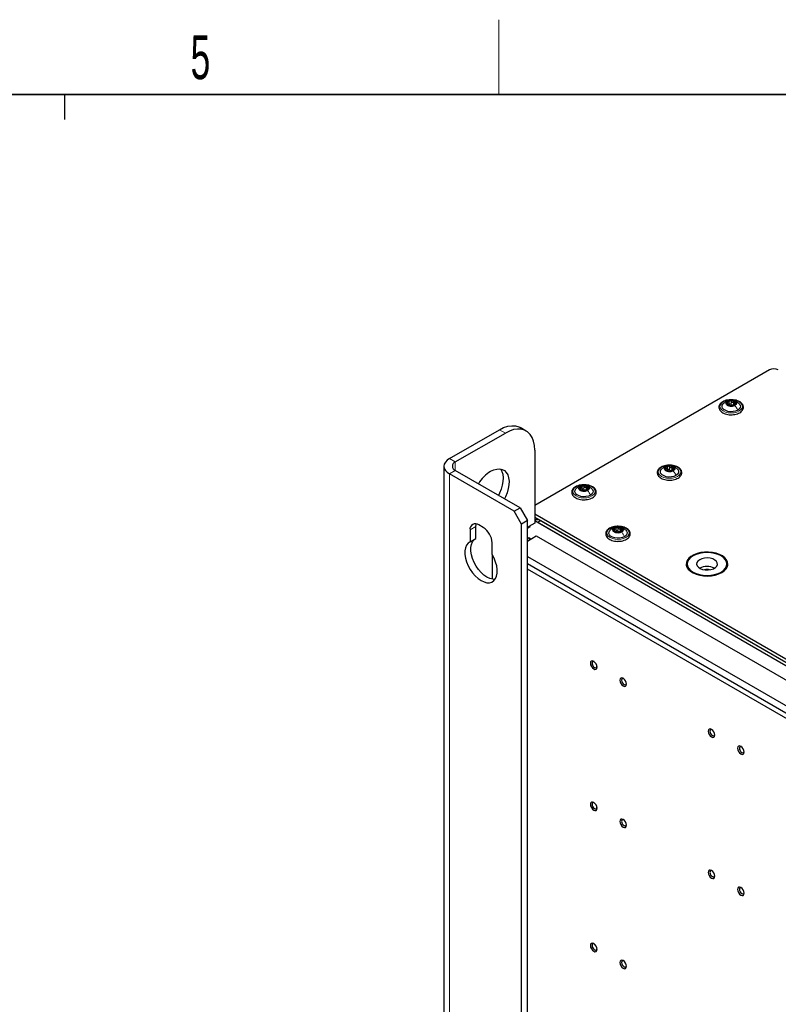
# Paper-space layout 'Blatt2' of a CAD drawing. Header units: millimetres. Extents: x 5 to 418, y 2 to 292.
# Tile 102 of 115: x 226 to 287, y 210 to 288. Entities that reach past the tile are written whole.
import ezdxf

# ---------------------------------------------------------------- set-up
doc = ezdxf.new("R2010")
doc.units = ezdxf.units.MM
doc.layers.add('SLD-0', color=7, linetype='Continuous')
doc.styles.add('SLDTEXTSTYLE0', font='TXT', dxfattribs={"width": 0.605})

psp = doc.layouts.new('Blatt2')

# ---------------------------------------------------------------- linework, layer by layer
at = {"color": 7, "linetype": 'Continuous', "lineweight": 25}
for p, q in [((286.402, 260.474), (267.617, 249.629)), ((283.082, 257.636), (283.082, 257.704)), ((283.186, 257.664), (283.186, 257.928)), ((283.595, 257.824), (283.595, 257.661)), ((260.781, 253.372), (264.788, 255.686)), ((261.253, 253.1), (265.26, 255.413)), ((266.926, 255.578), (266.455, 255.851)), ((267.617, 254.052), (267.617, 248.2)), ((260.342, 252.76), (260.342, 120.753)), ((266.438, 249.426), (261.253, 252.42)), ((278.144, 252.404), (278.144, 252.472)), ((278.248, 252.432), (278.248, 252.696)), ((278.657, 252.592), (278.657, 252.429)), ((265.967, 249.154), (260.781, 252.148)), ((271.297, 250.833), (271.297, 250.9)), ((271.4, 250.861), (271.4, 251.124)), ((271.809, 251.02), (271.809, 250.857)), ((265.967, 249.154), (266.438, 249.426)), ((266.556, 248.134), (265.967, 249.154)), ((266.438, 249.426), (267.027, 248.406)), ((267.027, 248.406), (266.556, 248.134)), ((267.027, 117.759), (267.027, 248.406)), ((267.617, 248.949), (317.002, 220.439)), ((267.617, 248.677), (311.161, 223.539)), ((267.97, 248.473), (267.617, 248.473)), ((267.735, 248.473), (267.617, 248.404)), ((267.617, 248.405), (310.926, 223.403)), ((268.088, 248.405), (267.852, 248.268)), ((267.852, 248.268), (310.926, 223.403)), ((268.088, 248.405), (311.161, 223.539)), ((262.431, 247.657), (262.431, 246.711)), ((262.903, 246.983), (262.903, 247.929)), ((263.492, 247.861), (263.138, 248.065)), ((266.556, 117.487), (266.556, 248.134)), ((267.027, 247.792), (267.263, 247.928)), ((267.617, 248.2), (267.145, 247.928)), ((267.263, 247.928), (267.204, 247.962)), ((274.019, 247.506), (274.019, 247.574)), ((274.123, 247.534), (274.123, 247.797)), ((274.532, 247.693), (274.532, 247.531)), ((262.431, 246.711), (262.903, 246.983)), ((267.027, 246.772), (267.735, 247.18)), ((267.134, 247.023), (267.027, 246.962)), ((267.298, 246.928), (267.134, 247.023)), ((267.735, 247.18), (310.161, 222.688)), ((264.199, 245.69), (264.199, 246.636)), ((264.199, 245.69), (264.199, 243.72)), ((267.027, 245.547), (310.161, 220.647)), ((267.027, 244.962), (310.161, 220.062)), ((310.161, 219.626), (267.027, 244.527)), ((279.822, 244.935), (279.822, 244.663)), ((279.822, 244.663), (279.823, 244.633)), ((282.988, 244.633), (282.989, 244.663)), ((282.989, 244.663), (282.989, 244.935))]:
    psp.add_line(p, q, dxfattribs=at)
at = {"color": 7, "linetype": 'Continuous', "lineweight": 18}
for p, q in [((283.05, 257.734), (283.05, 257.851)), ((283.326, 257.713), (283.326, 257.951)), ((283.511, 257.684), (283.511, 257.923)), ((283.663, 257.695), (283.663, 257.757)), ((283.062, 257.641), (283.062, 257.664)), ((265.26, 255.413), (264.788, 255.686)), ((261.253, 253.1), (260.781, 253.372)), ((261.253, 252.42), (261.253, 253.1)), ((261.253, 252.42), (260.781, 252.148)), ((278.112, 252.503), (278.112, 252.62)), ((278.124, 252.409), (278.124, 252.432)), ((278.388, 252.481), (278.388, 252.719)), ((278.573, 252.453), (278.573, 252.691)), ((278.725, 252.463), (278.725, 252.525)), ((260.781, 120.14), (260.781, 252.148)), ((271.265, 250.931), (271.265, 251.048)), ((271.277, 250.838), (271.277, 250.86)), ((271.541, 250.91), (271.541, 251.148)), ((271.726, 250.881), (271.726, 251.119)), ((271.878, 250.892), (271.878, 250.953)), ((262.431, 247.657), (262.903, 247.929)), ((273.988, 247.604), (273.988, 247.721)), ((273.999, 247.511), (273.999, 247.533)), ((274.264, 247.583), (274.264, 247.821)), ((274.448, 247.554), (274.448, 247.792)), ((274.601, 247.565), (274.601, 247.626))]:
    psp.add_line(p, q, dxfattribs=at)
at = {"color": 7, "linetype": 'Continuous', "lineweight": 18, "flags": 128}
for points in [[(283.974, 257.181), (283.788, 257.098), (283.571, 257.047), (283.338, 257.029), (283.105, 257.047), (282.888, 257.098), (282.702, 257.181), (282.559, 257.289), (282.469, 257.414), (282.438, 257.548), (282.469, 257.683), (282.559, 257.808), (282.702, 257.916), (282.888, 257.998), (283.105, 258.05), (283.338, 258.068), (283.571, 258.05), (283.788, 257.998), (283.974, 257.916), (284.117, 257.808), (284.207, 257.683), (284.238, 257.548), (284.207, 257.414), (284.117, 257.289), (283.974, 257.181)], [(279.036, 251.949), (278.85, 251.867), (278.633, 251.815), (278.4, 251.797), (278.167, 251.815), (277.95, 251.867), (277.764, 251.949), (277.621, 252.057), (277.531, 252.182), (277.5, 252.317), (277.531, 252.451), (277.621, 252.576), (277.764, 252.684), (277.95, 252.767), (278.167, 252.818), (278.4, 252.836), (278.633, 252.818), (278.85, 252.767), (279.036, 252.684), (279.18, 252.576), (279.269, 252.451), (279.3, 252.317), (279.269, 252.182), (279.18, 252.057), (279.036, 251.949)], [(272.189, 250.378), (272.003, 250.295), (271.786, 250.243), (271.553, 250.225), (271.32, 250.243), (271.103, 250.295), (270.917, 250.378), (270.774, 250.485), (270.684, 250.61), (270.653, 250.745), (270.684, 250.879), (270.774, 251.005), (270.917, 251.112), (271.103, 251.195), (271.32, 251.247), (271.553, 251.265), (271.786, 251.247), (272.003, 251.195), (272.189, 251.112), (272.332, 251.005), (272.422, 250.879), (272.453, 250.745), (272.422, 250.61), (272.332, 250.485), (272.189, 250.378)], [(274.912, 247.051), (274.725, 246.968), (274.508, 246.916), (274.275, 246.899), (274.042, 246.916), (273.825, 246.968), (273.639, 247.051), (273.496, 247.158), (273.406, 247.284), (273.375, 247.418), (273.406, 247.553), (273.496, 247.678), (273.639, 247.785), (273.825, 247.868), (274.042, 247.92), (274.275, 247.938), (274.508, 247.92), (274.725, 247.868), (274.912, 247.785), (275.055, 247.678), (275.145, 247.553), (275.175, 247.418), (275.145, 247.284), (275.055, 247.158), (274.912, 247.051)]]:
    psp.add_lwpolyline(points, dxfattribs=at)
at = {"color": 7, "linetype": 'Continuous', "lineweight": 25, "flags": 128}
for points in [[(283.857, 257.249), (283.69, 257.177), (283.494, 257.135), (283.286, 257.126), (283.082, 257.152), (282.899, 257.209), (282.751, 257.295), (282.651, 257.4), (282.607, 257.518), (282.621, 257.638), (282.694, 257.751), (282.699, 257.756)], [(283.63, 257.618), (283.496, 257.567), (283.338, 257.548), (283.18, 257.567), (283.046, 257.618), (282.957, 257.695), (282.926, 257.787), (282.957, 257.878), (283.046, 257.955)], [(283.046, 257.955), (283.18, 258.007), (283.338, 258.025), (283.496, 258.007), (283.63, 257.955), (283.719, 257.878), (283.751, 257.787), (283.719, 257.695), (283.63, 257.618)], [(283.968, 257.765), (284.025, 257.696), (284.07, 257.579), (284.055, 257.458), (283.982, 257.345), (283.857, 257.249)], [(264.788, 255.686), (265.124, 255.852), (265.452, 255.959), (265.767, 256.005), (266.063, 255.989), (266.332, 255.912), (266.455, 255.851)], [(267.617, 254.052), (267.593, 254.426), (267.521, 254.764), (267.404, 255.06), (267.243, 255.308), (267.041, 255.502), (266.803, 255.64), (266.534, 255.717), (266.239, 255.733), (265.924, 255.687), (265.595, 255.579), (265.26, 255.413)], [(260.781, 253.372), (260.595, 253.241), (260.456, 253.091), (260.371, 252.929), (260.342, 252.76), (260.371, 252.591), (260.456, 252.429), (260.595, 252.279), (260.781, 252.148)], [(264.081, 252.352), (264.33, 252.471), (264.572, 252.538), (264.8, 252.55), (265.007, 252.508), (265.187, 252.413), (265.336, 252.266), (265.448, 252.074), (265.521, 251.84), (265.553, 251.572), (265.542, 251.278), (265.49, 250.965), (265.397, 250.644), (265.266, 250.323), (265.18, 250.153)], [(264.86, 252.544), (264.864, 252.539), (264.977, 252.346), (265.05, 252.112), (265.082, 251.844), (265.071, 251.55), (265.018, 251.238), (264.925, 250.916), (264.794, 250.595), (264.709, 250.425)], [(278.919, 252.017), (278.752, 251.945), (278.556, 251.903), (278.348, 251.894), (278.144, 251.92), (277.961, 251.978), (277.813, 252.063), (277.713, 252.169), (277.669, 252.286), (277.684, 252.407), (277.756, 252.519), (277.761, 252.524)], [(278.692, 252.386), (278.558, 252.335), (278.4, 252.317), (278.242, 252.335), (278.108, 252.386), (278.019, 252.464), (277.988, 252.555), (278.019, 252.646), (278.108, 252.723)], [(278.108, 252.723), (278.242, 252.775), (278.4, 252.793), (278.558, 252.775), (278.692, 252.723), (278.781, 252.646), (278.813, 252.555), (278.781, 252.464), (278.692, 252.386)], [(279.03, 252.533), (279.087, 252.465), (279.132, 252.347), (279.117, 252.227), (279.044, 252.114), (278.919, 252.017)], [(272.071, 250.446), (271.904, 250.373), (271.709, 250.331), (271.501, 250.323), (271.297, 250.348), (271.113, 250.406), (270.966, 250.491), (270.866, 250.597), (270.821, 250.715), (270.836, 250.835), (270.909, 250.948), (270.914, 250.953)], [(271.845, 250.815), (271.711, 250.763), (271.553, 250.745), (271.395, 250.763), (271.261, 250.815), (271.172, 250.892), (271.14, 250.983), (271.172, 251.074), (271.261, 251.152)], [(271.261, 251.152), (271.395, 251.203), (271.553, 251.221), (271.711, 251.203), (271.845, 251.152), (271.934, 251.074), (271.965, 250.983), (271.934, 250.892), (271.845, 250.815)], [(272.183, 250.962), (272.24, 250.893), (272.284, 250.775), (272.27, 250.655), (272.197, 250.542), (272.071, 250.446)], [(262.903, 247.929), (262.916, 248.081), (262.933, 248.149)], [(267.145, 247.928), (267.06, 247.864), (267.027, 247.832)], [(274.794, 247.119), (274.627, 247.047), (274.431, 247.004), (274.223, 246.996), (274.019, 247.021), (273.836, 247.079), (273.688, 247.164), (273.588, 247.27), (273.544, 247.388), (273.559, 247.508), (273.632, 247.621), (273.637, 247.626)], [(274.567, 247.488), (274.433, 247.436), (274.275, 247.418), (274.117, 247.436), (273.984, 247.488), (273.894, 247.565), (273.863, 247.656), (273.894, 247.747), (273.984, 247.825)], [(273.984, 247.825), (274.117, 247.876), (274.275, 247.894), (274.433, 247.876), (274.567, 247.825), (274.656, 247.747), (274.688, 247.656), (274.656, 247.565), (274.567, 247.488)], [(274.905, 247.635), (274.962, 247.566), (275.007, 247.448), (274.992, 247.328), (274.919, 247.215), (274.794, 247.119)], [(262.431, 246.711), (262.273, 246.597), (262.149, 246.433), (262.065, 246.224), (262.023, 245.978), (262.025, 245.702), (262.07, 245.406), (262.158, 245.1), (262.284, 244.793), (262.445, 244.498), (262.636, 244.223), (262.849, 243.978), (263.078, 243.771), (263.315, 243.608), (263.552, 243.497), (263.781, 243.439), (263.995, 243.438), (264.185, 243.493), (264.346, 243.603), (264.473, 243.763), (264.56, 243.969), (264.605, 244.212), (264.607, 244.486), (264.565, 244.781), (264.481, 245.087), (264.358, 245.394), (264.199, 245.69)], [(264.437, 243.707), (264.253, 243.712), (264.024, 243.769), (263.787, 243.881), (263.549, 244.043), (263.32, 244.25), (263.107, 244.495), (262.916, 244.77), (262.755, 245.066), (262.629, 245.372), (262.542, 245.678), (262.497, 245.974), (262.495, 246.25), (262.537, 246.496), (262.621, 246.705), (262.744, 246.869), (262.838, 246.946)], [(267.134, 247.023), (267.162, 246.895), (267.174, 246.856)], [(282.584, 244.255), (282.786, 244.396), (282.937, 244.556), (283.034, 244.73), (283.071, 244.912), (283.049, 245.094), (282.967, 245.271), (282.828, 245.436), (282.639, 245.582), (282.404, 245.705), (282.134, 245.8), (281.837, 245.864), (281.524, 245.895), (281.207, 245.89), (280.898, 245.851), (280.607, 245.779), (280.344, 245.677), (280.12, 245.547), (279.943, 245.396), (279.818, 245.228), (279.75, 245.049), (279.743, 244.866), (279.795, 244.686), (279.906, 244.514), (280.071, 244.358), (280.284, 244.223), (280.538, 244.113), (280.823, 244.033), (281.129, 243.986), (281.445, 243.973), (281.76, 243.995), (282.061, 244.05), (282.339, 244.138), (282.584, 244.255)], [(280.286, 245.581), (280.089, 245.443), (279.942, 245.285), (279.852, 245.113), (279.822, 244.935), (279.852, 244.757), (279.942, 244.585), (280.089, 244.427), (280.286, 244.289), (280.526, 244.175), (280.799, 244.09), (281.096, 244.038), (281.405, 244.021), (281.714, 244.038), (282.011, 244.09), (282.285, 244.175), (282.525, 244.289), (282.722, 244.427), (282.868, 244.585), (282.958, 244.757), (282.989, 244.935), (282.958, 245.113), (282.868, 245.285), (282.722, 245.443), (282.525, 245.581), (282.285, 245.695), (282.011, 245.779), (281.714, 245.831), (281.405, 245.849), (281.096, 245.831), (280.799, 245.779), (280.526, 245.695), (280.286, 245.581)], [(280.816, 245.275), (280.679, 245.171), (280.596, 245.049), (280.572, 244.918), (280.611, 244.789), (280.708, 244.671), (280.858, 244.572), (281.047, 244.5), (281.264, 244.461), (281.491, 244.456), (281.711, 244.487), (281.909, 244.552), (282.069, 244.644), (282.181, 244.758), (282.234, 244.886), (282.227, 245.017), (282.158, 245.141), (282.033, 245.251), (281.862, 245.337), (281.657, 245.393), (281.434, 245.416), (281.208, 245.402), (280.997, 245.354), (280.816, 245.275)], [(279.755, 244.799), (279.777, 244.867), (279.823, 244.965)], [(282.988, 244.965), (283.015, 244.912), (283.055, 244.799)], [(272.596, 236.685), (272.576, 236.814), (272.518, 236.946), (272.432, 237.062), (272.331, 237.144), (272.229, 237.179), (272.143, 237.163), (272.086, 237.097), (272.066, 236.991), (272.086, 236.862), (272.143, 236.73), (272.229, 236.614), (272.331, 236.532), (272.432, 236.497), (272.518, 236.513), (272.576, 236.579), (272.596, 236.685)], [(272.369, 237.119), (272.327, 237.129), (272.264, 237.117), (272.222, 237.068), (272.207, 236.991), (272.222, 236.897), (272.264, 236.799), (272.327, 236.714), (272.401, 236.654), (272.476, 236.628), (272.539, 236.641), (272.581, 236.689), (272.593, 236.731)], [(274.953, 235.324), (274.933, 235.453), (274.875, 235.586), (274.789, 235.702), (274.688, 235.784), (274.586, 235.819), (274.5, 235.802), (274.443, 235.736), (274.423, 235.63), (274.443, 235.502), (274.5, 235.369), (274.586, 235.253), (274.688, 235.171), (274.789, 235.136), (274.875, 235.153), (274.933, 235.219), (274.953, 235.324)], [(274.726, 235.758), (274.684, 235.769), (274.621, 235.756), (274.579, 235.708), (274.564, 235.63), (274.579, 235.536), (274.621, 235.439), (274.684, 235.354), (274.758, 235.294), (274.833, 235.268), (274.896, 235.28), (274.938, 235.328), (274.95, 235.37)], [(282.024, 231.242), (282.004, 231.371), (281.946, 231.504), (281.86, 231.62), (281.759, 231.701), (281.657, 231.737), (281.571, 231.72), (281.514, 231.654), (281.494, 231.548), (281.514, 231.42), (281.571, 231.287), (281.657, 231.171), (281.759, 231.089), (281.86, 231.054), (281.946, 231.071), (282.004, 231.137), (282.024, 231.242)], [(281.797, 231.676), (281.755, 231.687), (281.692, 231.674), (281.65, 231.626), (281.635, 231.548), (281.65, 231.454), (281.692, 231.357), (281.755, 231.272), (281.83, 231.212), (281.904, 231.186), (281.967, 231.198), (282.009, 231.246), (282.021, 231.288)], [(284.381, 229.882), (284.361, 230.01), (284.303, 230.143), (284.217, 230.259), (284.116, 230.341), (284.014, 230.376), (283.928, 230.359), (283.871, 230.293), (283.851, 230.188), (283.871, 230.059), (283.928, 229.926), (284.014, 229.81), (284.116, 229.728), (284.217, 229.693), (284.303, 229.71), (284.361, 229.776), (284.381, 229.882)], [(284.154, 230.316), (284.112, 230.326), (284.049, 230.314), (284.007, 230.265), (283.992, 230.188), (284.007, 230.093), (284.049, 229.996), (284.112, 229.911), (284.187, 229.851), (284.261, 229.825), (284.324, 229.837), (284.366, 229.886), (284.378, 229.927)], [(272.596, 225.389), (272.576, 225.518), (272.518, 225.651), (272.432, 225.767), (272.331, 225.849), (272.229, 225.884), (272.143, 225.867), (272.086, 225.801), (272.066, 225.696), (272.086, 225.567), (272.143, 225.434), (272.229, 225.318), (272.331, 225.236), (272.432, 225.201), (272.518, 225.218), (272.576, 225.284), (272.596, 225.389)], [(272.369, 225.824), (272.327, 225.834), (272.264, 225.821), (272.222, 225.773), (272.207, 225.696), (272.222, 225.601), (272.264, 225.504), (272.327, 225.419), (272.401, 225.359), (272.476, 225.333), (272.539, 225.345), (272.581, 225.394), (272.593, 225.435)], [(274.953, 224.029), (274.933, 224.158), (274.875, 224.29), (274.789, 224.406), (274.688, 224.488), (274.586, 224.523), (274.5, 224.507), (274.443, 224.44), (274.423, 224.335), (274.443, 224.206), (274.5, 224.074), (274.586, 223.958), (274.688, 223.876), (274.789, 223.84), (274.875, 223.857), (274.933, 223.923), (274.953, 224.029)], [(274.726, 224.463), (274.684, 224.473), (274.621, 224.461), (274.579, 224.412), (274.564, 224.335), (274.579, 224.24), (274.621, 224.143), (274.684, 224.058), (274.758, 223.998), (274.833, 223.972), (274.896, 223.985), (274.938, 224.033), (274.95, 224.074)], [(282.024, 219.947), (282.004, 220.076), (281.946, 220.208), (281.86, 220.324), (281.759, 220.406), (281.657, 220.441), (281.571, 220.425), (281.514, 220.358), (281.494, 220.253), (281.514, 220.124), (281.571, 219.992), (281.657, 219.875), (281.759, 219.794), (281.86, 219.758), (281.946, 219.775), (282.004, 219.841), (282.024, 219.947)], [(281.797, 220.381), (281.755, 220.391), (281.692, 220.379), (281.65, 220.33), (281.635, 220.253), (281.65, 220.158), (281.692, 220.061), (281.755, 219.976), (281.83, 219.916), (281.904, 219.89), (281.967, 219.902), (282.009, 219.951), (282.021, 219.992)], [(284.381, 218.586), (284.361, 218.715), (284.303, 218.847), (284.217, 218.963), (284.116, 219.045), (284.014, 219.081), (283.928, 219.064), (283.871, 218.998), (283.851, 218.892), (283.871, 218.763), (283.928, 218.631), (284.014, 218.515), (284.116, 218.433), (284.217, 218.398), (284.303, 218.414), (284.361, 218.481), (284.381, 218.586)], [(284.154, 219.02), (284.112, 219.03), (284.049, 219.018), (284.007, 218.97), (283.992, 218.892), (284.007, 218.798), (284.049, 218.701), (284.112, 218.615), (284.187, 218.555), (284.261, 218.53), (284.324, 218.542), (284.366, 218.59), (284.378, 218.632)], [(272.596, 214.094), (272.576, 214.223), (272.518, 214.355), (272.432, 214.471), (272.331, 214.553), (272.229, 214.589), (272.143, 214.572), (272.086, 214.506), (272.066, 214.4), (272.086, 214.271), (272.143, 214.139), (272.229, 214.023), (272.331, 213.941), (272.432, 213.906), (272.518, 213.922), (272.576, 213.988), (272.596, 214.094)], [(272.369, 214.528), (272.327, 214.538), (272.264, 214.526), (272.222, 214.478), (272.207, 214.4), (272.222, 214.306), (272.264, 214.208), (272.327, 214.123), (272.401, 214.063), (272.476, 214.037), (272.539, 214.05), (272.581, 214.098), (272.593, 214.14)], [(274.953, 212.733), (274.933, 212.862), (274.875, 212.995), (274.789, 213.111), (274.688, 213.193), (274.586, 213.228), (274.5, 213.211), (274.443, 213.145), (274.423, 213.039), (274.443, 212.911), (274.5, 212.778), (274.586, 212.662), (274.688, 212.58), (274.789, 212.545), (274.875, 212.562), (274.933, 212.628), (274.953, 212.733)], [(274.726, 213.167), (274.684, 213.178), (274.621, 213.165), (274.579, 213.117), (274.564, 213.039), (274.579, 212.945), (274.621, 212.848), (274.684, 212.763), (274.758, 212.703), (274.833, 212.677), (274.896, 212.689), (274.938, 212.738), (274.95, 212.779)]]:
    psp.add_lwpolyline(points, dxfattribs=at)
at = {"color": 7, "linetype": 'Continuous', "lineweight": 25}
for centre, radius, start, end in [((286.756, 259.791), 0.769, 62.60967, 117.39033), ((283.131, 257.788), 0.165, 160.539, 249.25792), ((283.262, 257.654), 0.342, 93.4335, 146.56112), ((283.339, 257.428), 0.576, 62.64283, 99.7711), ((283.415, 257.919), 0.342, 273.4335, 326.56112), ((283.545, 257.785), 0.165, 340.539, 69.25792), ((283.337, 258.145), 0.576, 242.64283, 279.7711), ((283.441, 257.859), 0.211, 254.27078, 268.14314), ((261.382, 252.76), 0.364, 110.78342, 249.21658), ((265.646, 249.832), 2.966, 121.85476, 149.1464), ((278.193, 252.556), 0.165, 160.539, 249.25792), ((278.324, 252.422), 0.342, 93.4335, 146.56112), ((278.399, 252.913), 0.576, 242.64283, 279.7711), ((278.401, 252.197), 0.576, 62.64283, 99.7711), ((278.503, 252.628), 0.211, 254.27078, 268.14314), ((278.477, 252.687), 0.342, 273.4335, 326.56112), ((278.607, 252.554), 0.165, 340.539, 69.25792), ((271.346, 250.984), 0.165, 160.539, 249.25792), ((271.476, 250.851), 0.342, 93.4335, 146.56112), ((271.552, 251.341), 0.576, 242.64283, 279.7711), ((271.554, 250.625), 0.576, 62.64283, 99.7711), ((271.656, 251.056), 0.211, 254.27078, 268.14314), ((271.63, 251.116), 0.342, 273.4335, 326.56112), ((271.76, 250.982), 0.165, 340.539, 69.25792), ((262.862, 247.727), 0.437, 50.79671, 189.21404), ((262.664, 246.567), 1.537, 2.60548, 57.39452), ((274.069, 247.657), 0.165, 160.539, 249.25792), ((274.199, 247.524), 0.342, 93.4335, 146.56112), ((274.275, 248.014), 0.576, 242.64283, 279.7711), ((274.276, 247.298), 0.576, 62.64283, 99.7711), ((274.378, 247.729), 0.211, 254.27078, 268.14314), ((274.352, 247.789), 0.342, 273.4335, 326.56112), ((274.482, 247.655), 0.165, 340.539, 69.25792), ((281.405, 243.48), 1.261, 62.14433, 117.86105), ((281.405, 243.282), 1.204, 80.13084, 99.86916)]:
    psp.add_arc(centre, radius, start, end, dxfattribs=at)
for points, knots in [([(283.413, 258.078), (283.369, 258.08), (283.249, 258.087), (283.053, 258.063), (282.842, 258.009), (282.656, 257.925), (282.505, 257.816), (282.4, 257.684), (282.349, 257.537), (282.357, 257.389), (282.416, 257.252), (282.522, 257.131), (282.669, 257.028), (282.855, 256.947), (283.067, 256.897), (283.228, 256.875), (283.313, 256.879), (283.322, 256.879)], [0, 0, 0, 0, 0.043178, 0.116961, 0.19094, 0.26533, 0.340301, 0.415461, 0.48884, 0.558844, 0.627333, 0.696902, 0.76915, 0.842962, 0.916921, 0.990714, 1, 1, 1, 1]), ([(282.899, 257.912), (282.865, 257.891), (282.793, 257.846), (282.73, 257.786), (282.697, 257.754)], [0, 0, 0, 0, 0.4735862, 1, 1, 1, 1]), ([(283.315, 258.021), (283.299, 258.024), (283.221, 258.033), (283.075, 257.995), (282.959, 257.94), (282.898, 257.911)], [0, 0, 0, 0, 0.114409, 0.534763, 1, 1, 1, 1]), ([(282.976, 257.843), (282.974, 257.837), (282.972, 257.826), (282.979, 257.807), (282.993, 257.787), (283.006, 257.776), (283.013, 257.77)], [0, 0, 0, 0, 0.249857, 0.499466, 0.749011, 1, 1, 1, 1]), ([(283.05, 257.851), (283.043, 257.854), (283.027, 257.86), (283.004, 257.861), (282.985, 257.856), (282.979, 257.847), (282.976, 257.843)], [0, 0, 0, 0, 0.249807, 0.500055, 0.750309, 1, 1, 1, 1]), ([(283.062, 257.664), (283.069, 257.666), (283.081, 257.669), (283.082, 257.682), (283.078, 257.696), (283.068, 257.713), (283.048, 257.739), (283.027, 257.758), (283.013, 257.77)], [0, 0, 0, 0, 0.249201, 0.374338, 0.498932, 0.624008, 0.74976, 1, 1, 1, 1]), ([(283.05, 257.851), (283.067, 257.845), (283.093, 257.836), (283.126, 257.838), (283.148, 257.846), (283.165, 257.861), (283.182, 257.888), (283.184, 257.913), (283.185, 257.929)], [0, 0, 0, 0, 0.249168, 0.374303, 0.498903, 0.623987, 0.749746, 1, 1, 1, 1]), ([(283.241, 257.996), (283.233, 257.993), (283.216, 257.989), (283.198, 257.973), (283.187, 257.953), (283.186, 257.937), (283.185, 257.929)], [0, 0, 0, 0, 0.250033, 0.499632, 0.749228, 1, 1, 1, 1]), ([(283.185, 257.691), (283.186, 257.699), (283.187, 257.714), (283.198, 257.735), (283.216, 257.75), (283.24, 257.759), (283.267, 257.758), (283.292, 257.75), (283.313, 257.734), (283.322, 257.72), (283.326, 257.713)], [0, 0, 0, 0, 0.125193, 0.249438, 0.374279, 0.499024, 0.623869, 0.749369, 0.87443, 1, 1, 1, 1]), ([(283.326, 257.951), (283.322, 257.958), (283.313, 257.972), (283.292, 257.988), (283.267, 257.997), (283.25, 257.996), (283.241, 257.996)], [0, 0, 0, 0, 0.249815, 0.499908, 0.75012, 1, 1, 1, 1]), ([(283.322, 256.879), (283.389, 256.88), (283.532, 256.882), (283.742, 256.924), (283.941, 256.994), (284.108, 257.093), (284.235, 257.215), (284.311, 257.357), (284.33, 257.506), (284.292, 257.649), (284.207, 257.777), (284.107, 257.865), (284.036, 257.908), (284.016, 257.92)], [0, 0, 0, 0, 0.086679, 0.18602, 0.285774, 0.386232, 0.487425, 0.587594, 0.683756, 0.776289, 0.868666, 0.964239, 1, 1, 1, 1]), ([(283.326, 257.951), (283.336, 257.936), (283.35, 257.914), (283.381, 257.895), (283.407, 257.886), (283.435, 257.886), (283.472, 257.895), (283.495, 257.911), (283.511, 257.923)], [0, 0, 0, 0, 0.249199, 0.374336, 0.49893, 0.624007, 0.749759, 1, 1, 1, 1]), ([(283.384, 257.657), (283.371, 257.664), (283.347, 257.678), (283.333, 257.701), (283.326, 257.713)], [0, 0, 0, 0, 0.498457, 1, 1, 1, 1]), ([(284.016, 257.92), (283.986, 257.936), (283.898, 257.983), (283.728, 258.039), (283.552, 258.075), (283.444, 258.077), (283.413, 258.078)], [0, 0, 0, 0, 0.180167, 0.52014, 0.85956, 1, 1, 1, 1]), ([(283.973, 257.76), (283.904, 257.818), (283.784, 257.918), (283.617, 257.997), (283.529, 258.002), (283.507, 258.003)], [0, 0, 0, 0, 0.507466, 0.877443, 1, 1, 1, 1]), ([(283.603, 257.94), (283.596, 257.942), (283.583, 257.948), (283.557, 257.947), (283.532, 257.938), (283.518, 257.928), (283.511, 257.923)], [0, 0, 0, 0, 0.249991, 0.499611, 0.749127, 1, 1, 1, 1]), ([(283.614, 257.863), (283.607, 257.847), (283.596, 257.824), (283.594, 257.795), (283.598, 257.777), (283.608, 257.764), (283.628, 257.753), (283.649, 257.755), (283.663, 257.757)], [0, 0, 0, 0, 0.249201, 0.3743378, 0.4989316, 0.6240084, 0.74976, 1, 1, 1, 1]), ([(283.614, 257.863), (283.618, 257.87), (283.625, 257.885), (283.626, 257.907), (283.62, 257.927), (283.609, 257.935), (283.603, 257.94)], [0, 0, 0, 0, 0.249852, 0.499902, 0.750115, 1, 1, 1, 1]), ([(283.626, 257.675), (283.634, 257.679), (283.649, 257.686), (283.672, 257.699), (283.691, 257.715), (283.697, 257.725), (283.7, 257.731)], [0, 0, 0, 0, 0.249807, 0.500055, 0.750309, 1, 1, 1, 1]), ([(283.7, 257.731), (283.702, 257.735), (283.704, 257.745), (283.697, 257.754), (283.683, 257.759), (283.67, 257.757), (283.663, 257.757)], [0, 0, 0, 0, 0.249857, 0.499466, 0.749011, 1, 1, 1, 1]), ([(283.062, 257.664), (283.059, 257.663), (283.051, 257.661), (283.05, 257.654), (283.056, 257.644), (283.067, 257.637), (283.073, 257.633)], [0, 0, 0, 0, 0.2498519, 0.4999015, 0.7501147, 1, 1, 1, 1]), ([(283.073, 257.633), (283.08, 257.63), (283.093, 257.623), (283.119, 257.614), (283.144, 257.607), (283.158, 257.605), (283.165, 257.604)], [0, 0, 0, 0, 0.249991, 0.499611, 0.749127, 1, 1, 1, 1]), ([(283.185, 257.691), (283.185, 257.678), (283.184, 257.653), (283.17, 257.633), (283.164, 257.623)], [0, 0, 0, 0, 0.50155, 1, 1, 1, 1]), ([(283.35, 257.575), (283.34, 257.577), (283.326, 257.579), (283.295, 257.583), (283.269, 257.586), (283.241, 257.591), (283.204, 257.598), (283.181, 257.601), (283.165, 257.604)], [0, 0, 0, 0, 0.249199, 0.374336, 0.49893, 0.624007, 0.749759, 1, 1, 1, 1]), ([(283.35, 257.575), (283.354, 257.575), (283.363, 257.574), (283.384, 257.573), (283.409, 257.574), (283.426, 257.576), (283.435, 257.577)], [0, 0, 0, 0, 0.249815, 0.499908, 0.75012, 1, 1, 1, 1]), ([(283.511, 257.684), (283.499, 257.676), (283.476, 257.658), (283.448, 257.652), (283.434, 257.649)], [0, 0, 0, 0, 0.501552, 1, 1, 1, 1]), ([(283.435, 257.577), (283.443, 257.579), (283.46, 257.582), (283.478, 257.588), (283.489, 257.593), (283.49, 257.596), (283.491, 257.597)], [0, 0, 0, 0, 0.250033, 0.499632, 0.749228, 1, 1, 1, 1]), ([(283.626, 257.675), (283.609, 257.668), (283.583, 257.656), (283.551, 257.639), (283.528, 257.627), (283.511, 257.616), (283.494, 257.605), (283.492, 257.6), (283.491, 257.597)], [0, 0, 0, 0, 0.2491679, 0.3743031, 0.4989033, 0.6239875, 0.7497462, 1, 1, 1, 1]), ([(278.475, 252.846), (278.431, 252.848), (278.311, 252.855), (278.115, 252.831), (277.904, 252.777), (277.718, 252.693), (277.567, 252.584), (277.462, 252.452), (277.411, 252.305), (277.419, 252.157), (277.478, 252.021), (277.584, 251.9), (277.732, 251.796), (277.917, 251.715), (278.129, 251.665), (278.29, 251.643), (278.375, 251.647), (278.385, 251.647)], [0, 0, 0, 0, 0.043178, 0.116961, 0.19094, 0.26533, 0.340301, 0.415461, 0.48884, 0.558844, 0.627333, 0.696902, 0.76915, 0.842962, 0.916921, 0.990714, 1, 1, 1, 1]), ([(277.961, 252.68), (277.927, 252.659), (277.855, 252.614), (277.792, 252.554), (277.759, 252.522)], [0, 0, 0, 0, 0.473586, 1, 1, 1, 1]), ([(278.377, 252.79), (278.361, 252.792), (278.283, 252.801), (278.137, 252.763), (278.021, 252.708), (277.96, 252.679)], [0, 0, 0, 0, 0.114409, 0.534763, 1, 1, 1, 1]), ([(278.038, 252.611), (278.036, 252.605), (278.034, 252.595), (278.041, 252.575), (278.055, 252.555), (278.068, 252.544), (278.075, 252.538)], [0, 0, 0, 0, 0.249857, 0.499466, 0.749011, 1, 1, 1, 1]), ([(278.112, 252.62), (278.105, 252.622), (278.089, 252.628), (278.066, 252.629), (278.047, 252.624), (278.041, 252.615), (278.038, 252.611)], [0, 0, 0, 0, 0.249807, 0.500055, 0.750309, 1, 1, 1, 1]), ([(278.124, 252.432), (278.132, 252.434), (278.143, 252.437), (278.144, 252.45), (278.14, 252.464), (278.13, 252.482), (278.11, 252.507), (278.089, 252.526), (278.075, 252.538)], [0, 0, 0, 0, 0.249201, 0.374338, 0.498932, 0.624008, 0.74976, 1, 1, 1, 1]), ([(278.112, 252.62), (278.129, 252.613), (278.155, 252.604), (278.188, 252.606), (278.21, 252.614), (278.227, 252.629), (278.244, 252.656), (278.246, 252.681), (278.247, 252.697)], [0, 0, 0, 0, 0.249168, 0.374303, 0.498903, 0.623987, 0.749746, 1, 1, 1, 1]), ([(278.124, 252.432), (278.121, 252.431), (278.114, 252.429), (278.112, 252.422), (278.118, 252.412), (278.129, 252.405), (278.135, 252.402)], [0, 0, 0, 0, 0.249852, 0.499902, 0.750115, 1, 1, 1, 1]), ([(278.135, 252.402), (278.142, 252.398), (278.156, 252.391), (278.181, 252.382), (278.206, 252.376), (278.22, 252.373), (278.227, 252.372)], [0, 0, 0, 0, 0.249991, 0.499611, 0.749127, 1, 1, 1, 1]), ([(278.247, 252.459), (278.247, 252.446), (278.246, 252.421), (278.232, 252.401), (278.226, 252.391)], [0, 0, 0, 0, 0.50155, 1, 1, 1, 1]), ([(278.412, 252.344), (278.402, 252.345), (278.388, 252.347), (278.357, 252.351), (278.331, 252.354), (278.303, 252.359), (278.266, 252.366), (278.243, 252.37), (278.227, 252.372)], [0, 0, 0, 0, 0.249199, 0.374336, 0.49893, 0.624007, 0.749759, 1, 1, 1, 1]), ([(278.303, 252.764), (278.295, 252.762), (278.278, 252.757), (278.26, 252.741), (278.249, 252.721), (278.248, 252.705), (278.247, 252.697)], [0, 0, 0, 0, 0.250033, 0.499632, 0.749228, 1, 1, 1, 1]), ([(278.247, 252.459), (278.248, 252.467), (278.249, 252.482), (278.26, 252.503), (278.278, 252.519), (278.302, 252.527), (278.329, 252.527), (278.354, 252.518), (278.375, 252.502), (278.384, 252.488), (278.388, 252.481)], [0, 0, 0, 0, 0.125193, 0.249438, 0.374279, 0.499024, 0.623869, 0.749369, 0.87443, 1, 1, 1, 1]), ([(278.388, 252.719), (278.384, 252.726), (278.375, 252.74), (278.354, 252.756), (278.329, 252.765), (278.312, 252.764), (278.303, 252.764)], [0, 0, 0, 0, 0.249815, 0.499908, 0.75012, 1, 1, 1, 1]), ([(278.385, 251.647), (278.451, 251.648), (278.594, 251.651), (278.804, 251.692), (279.003, 251.763), (279.17, 251.861), (279.297, 251.984), (279.373, 252.125), (279.392, 252.274), (279.355, 252.417), (279.269, 252.545), (279.169, 252.633), (279.098, 252.676), (279.078, 252.688)], [0, 0, 0, 0, 0.086679, 0.18602, 0.285774, 0.386232, 0.487425, 0.587594, 0.683756, 0.776289, 0.868666, 0.964239, 1, 1, 1, 1]), ([(278.388, 252.719), (278.398, 252.704), (278.412, 252.682), (278.443, 252.663), (278.47, 252.655), (278.497, 252.654), (278.534, 252.663), (278.557, 252.68), (278.573, 252.691)], [0, 0, 0, 0, 0.249199, 0.374336, 0.49893, 0.624007, 0.749759, 1, 1, 1, 1]), ([(278.446, 252.425), (278.433, 252.432), (278.409, 252.446), (278.395, 252.469), (278.388, 252.481)], [0, 0, 0, 0, 0.498457, 1, 1, 1, 1]), ([(278.412, 252.344), (278.416, 252.343), (278.425, 252.342), (278.446, 252.341), (278.471, 252.342), (278.488, 252.344), (278.497, 252.346)], [0, 0, 0, 0, 0.2498147, 0.4999078, 0.7501201, 1, 1, 1, 1]), ([(279.078, 252.688), (279.048, 252.704), (278.96, 252.751), (278.79, 252.807), (278.614, 252.844), (278.507, 252.845), (278.475, 252.846)], [0, 0, 0, 0, 0.180167, 0.52014, 0.85956, 1, 1, 1, 1]), ([(278.573, 252.453), (278.561, 252.444), (278.538, 252.426), (278.51, 252.42), (278.496, 252.417)], [0, 0, 0, 0, 0.501552, 1, 1, 1, 1]), ([(278.497, 252.346), (278.505, 252.347), (278.522, 252.35), (278.54, 252.356), (278.551, 252.361), (278.552, 252.364), (278.553, 252.365)], [0, 0, 0, 0, 0.250033, 0.499632, 0.749228, 1, 1, 1, 1]), ([(278.688, 252.443), (278.671, 252.436), (278.645, 252.425), (278.613, 252.407), (278.59, 252.395), (278.573, 252.384), (278.556, 252.373), (278.554, 252.368), (278.553, 252.365)], [0, 0, 0, 0, 0.249168, 0.374303, 0.498903, 0.623987, 0.749746, 1, 1, 1, 1]), ([(279.035, 252.528), (278.966, 252.586), (278.846, 252.686), (278.679, 252.765), (278.591, 252.77), (278.569, 252.772)], [0, 0, 0, 0, 0.507466, 0.877443, 1, 1, 1, 1]), ([(278.665, 252.708), (278.658, 252.711), (278.645, 252.716), (278.619, 252.715), (278.594, 252.706), (278.58, 252.696), (278.573, 252.691)], [0, 0, 0, 0, 0.249991, 0.499611, 0.749127, 1, 1, 1, 1]), ([(278.676, 252.631), (278.669, 252.616), (278.658, 252.592), (278.656, 252.563), (278.66, 252.545), (278.67, 252.532), (278.69, 252.522), (278.711, 252.523), (278.725, 252.525)], [0, 0, 0, 0, 0.249201, 0.374338, 0.498932, 0.624008, 0.74976, 1, 1, 1, 1]), ([(278.676, 252.631), (278.68, 252.638), (278.687, 252.653), (278.688, 252.675), (278.682, 252.695), (278.671, 252.703), (278.665, 252.708)], [0, 0, 0, 0, 0.249852, 0.499902, 0.750115, 1, 1, 1, 1]), ([(278.688, 252.443), (278.696, 252.447), (278.711, 252.454), (278.734, 252.468), (278.753, 252.483), (278.759, 252.494), (278.762, 252.499)], [0, 0, 0, 0, 0.249807, 0.500055, 0.750309, 1, 1, 1, 1]), ([(278.762, 252.499), (278.764, 252.503), (278.767, 252.513), (278.759, 252.522), (278.745, 252.527), (278.732, 252.525), (278.725, 252.525)], [0, 0, 0, 0, 0.249857, 0.499466, 0.749011, 1, 1, 1, 1]), ([(271.628, 251.274), (271.584, 251.277), (271.464, 251.284), (271.268, 251.259), (271.057, 251.206), (270.871, 251.122), (270.72, 251.012), (270.615, 250.88), (270.564, 250.734), (270.572, 250.586), (270.631, 250.449), (270.737, 250.328), (270.884, 250.225), (271.07, 250.144), (271.282, 250.093), (271.443, 250.071), (271.528, 250.075), (271.537, 250.076)], [0, 0, 0, 0, 0.043178, 0.116961, 0.19094, 0.26533, 0.340301, 0.415461, 0.48884, 0.558844, 0.627333, 0.696902, 0.76915, 0.842962, 0.916921, 0.990714, 1, 1, 1, 1]), ([(271.114, 251.108), (271.08, 251.087), (271.007, 251.042), (270.945, 250.982), (270.912, 250.951)], [0, 0, 0, 0, 0.473586, 1, 1, 1, 1]), ([(271.53, 251.218), (271.514, 251.22), (271.436, 251.23), (271.29, 251.192), (271.174, 251.136), (271.113, 251.108)], [0, 0, 0, 0, 0.114409, 0.534763, 1, 1, 1, 1]), ([(271.191, 251.039), (271.189, 251.034), (271.187, 251.023), (271.194, 251.003), (271.208, 250.984), (271.221, 250.972), (271.228, 250.967)], [0, 0, 0, 0, 0.249857, 0.499466, 0.749011, 1, 1, 1, 1]), ([(271.265, 251.048), (271.257, 251.051), (271.242, 251.057), (271.219, 251.058), (271.2, 251.052), (271.194, 251.044), (271.191, 251.039)], [0, 0, 0, 0, 0.249807, 0.500055, 0.750309, 1, 1, 1, 1]), ([(271.277, 250.86), (271.284, 250.862), (271.296, 250.865), (271.297, 250.879), (271.293, 250.893), (271.283, 250.91), (271.263, 250.936), (271.242, 250.954), (271.228, 250.967)], [0, 0, 0, 0, 0.249201, 0.374338, 0.498932, 0.624008, 0.74976, 1, 1, 1, 1]), ([(271.265, 251.048), (271.282, 251.042), (271.308, 251.033), (271.34, 251.035), (271.363, 251.043), (271.38, 251.058), (271.397, 251.084), (271.399, 251.109), (271.4, 251.126)], [0, 0, 0, 0, 0.249168, 0.374303, 0.498903, 0.623987, 0.749746, 1, 1, 1, 1]), ([(271.277, 250.86), (271.273, 250.859), (271.266, 250.857), (271.265, 250.85), (271.271, 250.841), (271.282, 250.834), (271.288, 250.83)], [0, 0, 0, 0, 0.249852, 0.499902, 0.750115, 1, 1, 1, 1]), ([(271.288, 250.83), (271.295, 250.826), (271.308, 250.819), (271.334, 250.811), (271.359, 250.804), (271.373, 250.802), (271.38, 250.801)], [0, 0, 0, 0, 0.249991, 0.499611, 0.749127, 1, 1, 1, 1]), ([(271.4, 250.888), (271.4, 250.875), (271.399, 250.849), (271.385, 250.829), (271.379, 250.819)], [0, 0, 0, 0, 0.50155, 1, 1, 1, 1]), ([(271.565, 250.772), (271.555, 250.773), (271.541, 250.775), (271.51, 250.779), (271.484, 250.783), (271.456, 250.788), (271.419, 250.794), (271.396, 250.798), (271.38, 250.801)], [0, 0, 0, 0, 0.249199, 0.374336, 0.49893, 0.624007, 0.749759, 1, 1, 1, 1]), ([(271.456, 251.192), (271.448, 251.19), (271.431, 251.186), (271.413, 251.17), (271.402, 251.149), (271.401, 251.134), (271.4, 251.126)], [0, 0, 0, 0, 0.250033, 0.499632, 0.749228, 1, 1, 1, 1]), ([(271.4, 250.888), (271.401, 250.895), (271.402, 250.911), (271.413, 250.931), (271.431, 250.947), (271.455, 250.956), (271.482, 250.955), (271.507, 250.946), (271.528, 250.931), (271.537, 250.917), (271.541, 250.91)], [0, 0, 0, 0, 0.125193, 0.249438, 0.374279, 0.499024, 0.623869, 0.749369, 0.87443, 1, 1, 1, 1]), ([(271.541, 251.148), (271.537, 251.155), (271.528, 251.169), (271.507, 251.184), (271.482, 251.194), (271.465, 251.193), (271.456, 251.192)], [0, 0, 0, 0, 0.249815, 0.499908, 0.75012, 1, 1, 1, 1]), ([(271.537, 250.076), (271.604, 250.077), (271.747, 250.079), (271.957, 250.121), (272.155, 250.191), (272.323, 250.289), (272.45, 250.412), (272.526, 250.553), (272.545, 250.703), (272.507, 250.845), (272.422, 250.973), (272.322, 251.061), (272.25, 251.105), (272.231, 251.116)], [0, 0, 0, 0, 0.086679, 0.18602, 0.285774, 0.386232, 0.487425, 0.587594, 0.683756, 0.776289, 0.868666, 0.964239, 1, 1, 1, 1]), ([(271.541, 251.148), (271.551, 251.133), (271.565, 251.11), (271.596, 251.091), (271.622, 251.083), (271.65, 251.083), (271.687, 251.091), (271.71, 251.108), (271.726, 251.119)], [0, 0, 0, 0, 0.249199, 0.374336, 0.49893, 0.624007, 0.749759, 1, 1, 1, 1]), ([(271.598, 250.853), (271.586, 250.86), (271.562, 250.874), (271.548, 250.898), (271.541, 250.91)], [0, 0, 0, 0, 0.498457, 1, 1, 1, 1]), ([(271.565, 250.772), (271.569, 250.771), (271.578, 250.77), (271.599, 250.77), (271.624, 250.771), (271.641, 250.773), (271.65, 250.774)], [0, 0, 0, 0, 0.2498147, 0.4999078, 0.7501201, 1, 1, 1, 1]), ([(272.231, 251.116), (272.201, 251.133), (272.113, 251.18), (271.943, 251.236), (271.767, 251.272), (271.659, 251.274), (271.628, 251.274)], [0, 0, 0, 0, 0.180167, 0.52014, 0.85956, 1, 1, 1, 1]), ([(271.726, 250.881), (271.714, 250.872), (271.691, 250.854), (271.663, 250.849), (271.649, 250.846)], [0, 0, 0, 0, 0.501552, 1, 1, 1, 1]), ([(271.65, 250.774), (271.658, 250.775), (271.675, 250.778), (271.693, 250.784), (271.704, 250.79), (271.705, 250.792), (271.706, 250.794)], [0, 0, 0, 0, 0.250033, 0.499632, 0.749228, 1, 1, 1, 1]), ([(271.841, 250.872), (271.824, 250.864), (271.798, 250.853), (271.765, 250.836), (271.743, 250.823), (271.726, 250.813), (271.709, 250.801), (271.707, 250.797), (271.706, 250.794)], [0, 0, 0, 0, 0.249168, 0.374303, 0.498903, 0.623987, 0.749746, 1, 1, 1, 1]), ([(272.188, 250.957), (272.119, 251.015), (271.998, 251.115), (271.832, 251.193), (271.744, 251.199), (271.722, 251.2)], [0, 0, 0, 0, 0.507466, 0.877443, 1, 1, 1, 1]), ([(271.818, 251.136), (271.811, 251.139), (271.798, 251.145), (271.772, 251.143), (271.747, 251.135), (271.733, 251.124), (271.726, 251.119)], [0, 0, 0, 0, 0.249991, 0.499611, 0.749127, 1, 1, 1, 1]), ([(271.829, 251.06), (271.822, 251.044), (271.81, 251.021), (271.809, 250.992), (271.813, 250.973), (271.823, 250.96), (271.843, 250.95), (271.864, 250.952), (271.878, 250.953)], [0, 0, 0, 0, 0.249201, 0.3743378, 0.4989316, 0.6240084, 0.74976, 1, 1, 1, 1]), ([(271.829, 251.06), (271.832, 251.067), (271.84, 251.081), (271.841, 251.103), (271.835, 251.123), (271.824, 251.132), (271.818, 251.136)], [0, 0, 0, 0, 0.249852, 0.499902, 0.750115, 1, 1, 1, 1]), ([(271.841, 250.872), (271.848, 250.875), (271.864, 250.882), (271.887, 250.896), (271.906, 250.912), (271.912, 250.922), (271.915, 250.927)], [0, 0, 0, 0, 0.249807, 0.500055, 0.750309, 1, 1, 1, 1]), ([(271.915, 250.927), (271.917, 250.932), (271.919, 250.941), (271.912, 250.951), (271.898, 250.955), (271.885, 250.954), (271.878, 250.953)], [0, 0, 0, 0, 0.2498571, 0.4994664, 0.7490114, 1, 1, 1, 1]), ([(274.35, 247.947), (274.306, 247.95), (274.186, 247.957), (273.991, 247.932), (273.779, 247.879), (273.593, 247.795), (273.443, 247.685), (273.337, 247.554), (273.286, 247.407), (273.294, 247.259), (273.354, 247.122), (273.459, 247.001), (273.607, 246.898), (273.792, 246.817), (274.004, 246.766), (274.165, 246.744), (274.25, 246.749), (274.26, 246.749)], [0, 0, 0, 0, 0.043178, 0.116961, 0.19094, 0.26533, 0.340301, 0.415461, 0.48884, 0.558844, 0.627333, 0.696902, 0.76915, 0.842962, 0.916921, 0.990714, 1, 1, 1, 1]), ([(273.837, 247.782), (273.802, 247.76), (273.73, 247.715), (273.667, 247.655), (273.635, 247.624)], [0, 0, 0, 0, 0.473586, 1, 1, 1, 1]), ([(274.253, 247.891), (274.236, 247.893), (274.158, 247.903), (274.012, 247.865), (273.896, 247.81), (273.835, 247.781)], [0, 0, 0, 0, 0.114409, 0.534763, 1, 1, 1, 1]), ([(273.913, 247.712), (273.912, 247.707), (273.909, 247.696), (273.916, 247.676), (273.93, 247.657), (273.943, 247.645), (273.95, 247.64)], [0, 0, 0, 0, 0.249857, 0.499466, 0.749011, 1, 1, 1, 1]), ([(273.988, 247.721), (273.98, 247.724), (273.964, 247.73), (273.942, 247.731), (273.923, 247.726), (273.916, 247.717), (273.913, 247.712)], [0, 0, 0, 0, 0.249807, 0.500055, 0.750309, 1, 1, 1, 1]), ([(273.999, 247.533), (274.007, 247.535), (274.018, 247.538), (274.02, 247.552), (274.015, 247.566), (274.005, 247.583), (273.985, 247.609), (273.964, 247.627), (273.95, 247.64)], [0, 0, 0, 0, 0.249201, 0.3743378, 0.4989316, 0.6240084, 0.74976, 1, 1, 1, 1]), ([(273.988, 247.721), (274.005, 247.715), (274.03, 247.706), (274.063, 247.708), (274.085, 247.716), (274.103, 247.731), (274.12, 247.757), (274.121, 247.782), (274.123, 247.799)], [0, 0, 0, 0, 0.249168, 0.374303, 0.498903, 0.623987, 0.749746, 1, 1, 1, 1]), ([(273.999, 247.533), (273.996, 247.532), (273.989, 247.531), (273.987, 247.524), (273.993, 247.514), (274.005, 247.507), (274.01, 247.503)], [0, 0, 0, 0, 0.2498519, 0.4999015, 0.7501147, 1, 1, 1, 1]), ([(274.01, 247.503), (274.017, 247.5), (274.031, 247.492), (274.056, 247.484), (274.081, 247.477), (274.095, 247.475), (274.103, 247.474)], [0, 0, 0, 0, 0.249991, 0.499611, 0.749127, 1, 1, 1, 1]), ([(274.123, 247.561), (274.122, 247.548), (274.121, 247.522), (274.108, 247.502), (274.101, 247.492)], [0, 0, 0, 0, 0.50155, 1, 1, 1, 1]), ([(274.287, 247.445), (274.277, 247.447), (274.263, 247.449), (274.232, 247.452), (274.206, 247.456), (274.178, 247.461), (274.141, 247.467), (274.118, 247.471), (274.103, 247.474)], [0, 0, 0, 0, 0.249199, 0.374336, 0.49893, 0.624007, 0.749759, 1, 1, 1, 1]), ([(274.178, 247.865), (274.17, 247.863), (274.153, 247.859), (274.135, 247.843), (274.124, 247.822), (274.123, 247.807), (274.123, 247.799)], [0, 0, 0, 0, 0.250033, 0.499632, 0.749228, 1, 1, 1, 1]), ([(274.123, 247.561), (274.123, 247.569), (274.124, 247.584), (274.135, 247.605), (274.153, 247.62), (274.178, 247.629), (274.204, 247.628), (274.229, 247.619), (274.251, 247.604), (274.259, 247.59), (274.264, 247.583)], [0, 0, 0, 0, 0.125193, 0.249438, 0.374279, 0.499024, 0.623869, 0.749369, 0.87443, 1, 1, 1, 1]), ([(274.264, 247.821), (274.259, 247.828), (274.251, 247.842), (274.23, 247.857), (274.204, 247.867), (274.187, 247.866), (274.178, 247.865)], [0, 0, 0, 0, 0.249815, 0.499908, 0.75012, 1, 1, 1, 1]), ([(274.26, 246.749), (274.326, 246.75), (274.469, 246.752), (274.679, 246.794), (274.878, 246.864), (275.045, 246.963), (275.172, 247.085), (275.249, 247.227), (275.267, 247.376), (275.23, 247.519), (275.144, 247.647), (275.044, 247.734), (274.973, 247.778), (274.953, 247.79)], [0, 0, 0, 0, 0.086679, 0.18602, 0.285774, 0.386232, 0.487425, 0.587594, 0.683756, 0.776289, 0.868666, 0.964239, 1, 1, 1, 1]), ([(274.264, 247.821), (274.273, 247.806), (274.288, 247.784), (274.319, 247.764), (274.345, 247.756), (274.373, 247.756), (274.41, 247.765), (274.433, 247.781), (274.448, 247.792)], [0, 0, 0, 0, 0.249199, 0.374336, 0.49893, 0.624007, 0.749759, 1, 1, 1, 1]), ([(274.321, 247.526), (274.309, 247.533), (274.285, 247.548), (274.271, 247.571), (274.264, 247.583)], [0, 0, 0, 0, 0.498457, 1, 1, 1, 1]), ([(274.953, 247.79), (274.923, 247.806), (274.835, 247.853), (274.666, 247.909), (274.489, 247.945), (274.382, 247.947), (274.35, 247.947)], [0, 0, 0, 0, 0.180167, 0.52014, 0.85956, 1, 1, 1, 1]), ([(274.448, 247.554), (274.437, 247.545), (274.413, 247.528), (274.385, 247.522), (274.371, 247.519)], [0, 0, 0, 0, 0.501552, 1, 1, 1, 1]), ([(274.372, 247.447), (274.381, 247.449), (274.397, 247.452), (274.415, 247.457), (274.426, 247.463), (274.427, 247.466), (274.428, 247.467)], [0, 0, 0, 0, 0.250033, 0.499632, 0.749228, 1, 1, 1, 1]), ([(274.563, 247.545), (274.546, 247.537), (274.52, 247.526), (274.488, 247.509), (274.466, 247.496), (274.448, 247.486), (274.431, 247.475), (274.429, 247.47), (274.428, 247.467)], [0, 0, 0, 0, 0.249168, 0.374303, 0.498903, 0.623987, 0.749746, 1, 1, 1, 1]), ([(274.91, 247.63), (274.841, 247.688), (274.721, 247.788), (274.554, 247.866), (274.466, 247.872), (274.444, 247.873)], [0, 0, 0, 0, 0.5074664, 0.8774431, 1, 1, 1, 1]), ([(274.54, 247.809), (274.534, 247.812), (274.52, 247.818), (274.494, 247.816), (274.469, 247.808), (274.455, 247.798), (274.448, 247.792)], [0, 0, 0, 0, 0.249991, 0.499611, 0.749127, 1, 1, 1, 1]), ([(274.551, 247.733), (274.544, 247.717), (274.533, 247.694), (274.531, 247.665), (274.535, 247.646), (274.545, 247.633), (274.565, 247.623), (274.587, 247.625), (274.601, 247.626)], [0, 0, 0, 0, 0.249201, 0.374338, 0.498932, 0.624008, 0.74976, 1, 1, 1, 1]), ([(274.551, 247.733), (274.555, 247.74), (274.562, 247.755), (274.563, 247.776), (274.557, 247.796), (274.546, 247.805), (274.54, 247.809)], [0, 0, 0, 0, 0.249852, 0.499902, 0.750115, 1, 1, 1, 1]), ([(274.563, 247.545), (274.571, 247.548), (274.587, 247.555), (274.609, 247.569), (274.628, 247.585), (274.634, 247.595), (274.638, 247.6)], [0, 0, 0, 0, 0.249807, 0.500055, 0.750309, 1, 1, 1, 1]), ([(274.638, 247.6), (274.639, 247.605), (274.642, 247.614), (274.634, 247.624), (274.621, 247.628), (274.607, 247.627), (274.601, 247.626)], [0, 0, 0, 0, 0.2498571, 0.4994664, 0.7490114, 1, 1, 1, 1]), ([(274.287, 247.445), (274.291, 247.445), (274.3, 247.443), (274.321, 247.443), (274.346, 247.444), (274.364, 247.446), (274.372, 247.447)], [0, 0, 0, 0, 0.2498147, 0.4999078, 0.7501201, 1, 1, 1, 1])]:
    psp.add_open_spline(points, degree=3, knots=knots, dxfattribs=at)
at = {"color": 7, "linetype": 'Continuous', "lineweight": 18}
for points in [[(282.901, 257.909), (282.908, 257.914), (282.948, 257.945), (283.001, 257.95), (283.046, 257.955)], [(277.963, 252.677), (277.97, 252.682), (278.01, 252.713), (278.063, 252.719), (278.108, 252.723)], [(271.116, 251.105), (271.123, 251.11), (271.162, 251.142), (271.216, 251.147), (271.261, 251.152)], [(273.839, 247.778), (273.845, 247.783), (273.885, 247.815), (273.939, 247.82), (273.984, 247.825)]]:
    psp.add_open_spline(points, degree=3, knots=[0, 0, 0, 0, 0.162643, 1, 1, 1, 1], dxfattribs=at)
for points in [[(283.857, 257.249), (283.825, 257.315), (283.761, 257.446), (283.673, 257.561), (283.63, 257.618)], [(278.919, 252.017), (278.887, 252.083), (278.823, 252.214), (278.735, 252.329), (278.692, 252.386)], [(272.071, 250.446), (272.04, 250.511), (271.976, 250.642), (271.888, 250.757), (271.845, 250.815)], [(274.794, 247.119), (274.762, 247.184), (274.698, 247.316), (274.611, 247.43), (274.567, 247.488)]]:
    psp.add_open_spline(points, degree=3, dxfattribs=at)
at = {"layer": 'SLD-0', "lineweight": 18}
psp.add_line((264.75, 282.5), (264.75, 288.5), dxfattribs=at)
at = {"layer": 'SLD-0', "lineweight": 35}
psp.add_line((408, 282.5), (26, 282.5), dxfattribs=at)
at = {"layer": 'SLD-0'}
psp.add_line((230, 280.5), (230, 282.5), dxfattribs=at)
psp.add_line((230, 280.5), (230, 282.5), dxfattribs=at)

# ---------------------------------------------------------------- texts
at = {"layer": 'SLD-0', "insert": (240.853, 287.243), "char_height": 3.5, "attachment_point": 2, "style": 'SLDTEXTSTYLE0'}
psp.add_mtext('5', dxfattribs=at)

doc.saveas('drawing.dxf')
